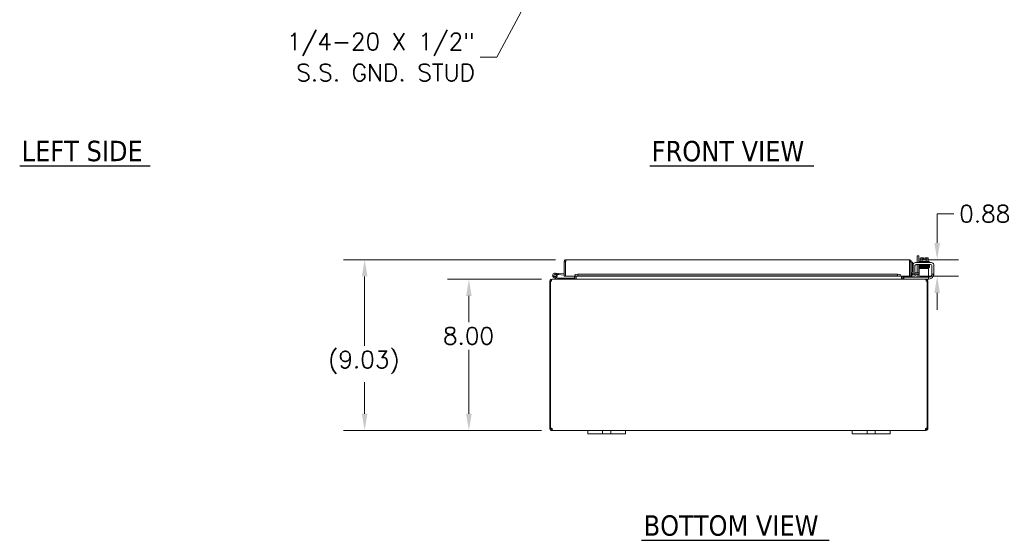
# Model space of a CAD drawing. Header units: inches. Extents: x 3 to 148, y 2 to 95.
# Tile 1 of 8: x 7 to 60, y 16 to 43. Entities that reach past the tile are written whole.
import ezdxf

# ---------------------------------------------------------------- set-up
doc = ezdxf.new("R2010")
doc.units = ezdxf.units.IN
doc.header["$LTSCALE"] = 9
doc.header["$MEASUREMENT"] = 0
for name, color, linetype, lineweight in [('Dimension (ANSI)', 7, 'Continuous', 5), ('Symbol (ANSI)', 7, 'Continuous', 5), ('Visible (ANSI)', 7, 'Continuous', 5)]:
    doc.layers.add(name, color=color, linetype=linetype, lineweight=lineweight)
doc.styles.add('ROMANS', font='romans.shx')
doc.styles.add('Text Style168', font='tahoma.ttf')
doc.dimstyles.new('Default (ANSI)', dxfattribs={"dimscale": 9, "dimtxt": 0.1, "dimasz": 0.098425, "dimexe": 0.125, "dimexo": 0.0625, "dimgap": 0.031496, "dimtad": 0, "dimtih": 1, "dimtoh": 1, "dimrnd": 1e-08, "dimzin": 0, "dimdsep": 46, "dimtxsty": 'ROMANS', "dimcen": 0.09, "dimdle": 0.393701, "dimclrd": 256, "dimclre": 256, "dimclrt": 256, "dimadec": 0, "dimazin": 0, "dimtfac": 1, "dimtofl": 0, "dimtmove": 0, "dimatfit": 3, "dimfxl": 1, "dimtolj": 1, "dimtzin": 0, "dimlwd": -1, "dimlwe": -1, "dimarcsym": 0})
doc.dimstyles.new('Default (ANSI)$7', dxfattribs={"dimscale": 9, "dimtxt": 0.1, "dimasz": 0.098425, "dimexe": 0.125, "dimexo": 0.0625, "dimgap": 0.031496, "dimtad": 0, "dimtih": 1, "dimtoh": 1, "dimrnd": 1e-08, "dimzin": 0, "dimdsep": 46, "dimtxsty": 'ROMANS', "dimcen": 0.09, "dimdle": 0.393701, "dimclrd": 256, "dimclre": 256, "dimclrt": 256, "dimadec": 0, "dimazin": 0, "dimtfac": 1, "dimtofl": 0, "dimtmove": 0, "dimatfit": 3, "dimfxl": 1, "dimtolj": 1, "dimtzin": 0, "dimlwd": -1, "dimlwe": -1, "dimarcsym": 0})

# ---------------------------------------------------------------- blocks, each defined once
blk = doc.blocks.new('*D12')
at = {"layer": 'Defpoints', "color": 0, "transparency": 16777216}
for p in [(35.639, 29.727), (31.235, 21.727), (35.64, 21.727)]:
    blk.add_point(p, dxfattribs=at)
at = {"layer": 'Dimension (ANSI)', "transparency": 16777216}
for p, q in [((35.076, 29.727), (30.11, 29.727)), ((31.235, 28.841), (31.235, 27.461)), ((31.235, 22.613), (31.235, 25.994)), ((35.077, 21.727), (30.11, 21.727))]:
    blk.add_line(p, q, dxfattribs=at)
for points in [[(31.087, 28.841), (31.383, 28.841), (31.235, 29.727)], [(31.087, 22.613), (31.383, 22.613), (31.235, 21.727)]]:
    blk.add_solid(points, dxfattribs=at)
at = {"layer": 'Dimension (ANSI)', "transparency": 16777216, "insert": (29.864, 27.177), "char_height": 0.9, "attachment_point": 1, "style": 'ROMANS'}
blk.add_mtext('\\A1;8.00', dxfattribs=at)
blk = doc.blocks.new('*D13')
at = {"layer": 'Defpoints', "color": 0, "transparency": 16777216}
for p in [(25.719, 30.761), (36.376, 30.761), (35.64, 21.727)]:
    blk.add_point(p, dxfattribs=at)
at = {"layer": 'Dimension (ANSI)', "transparency": 16777216}
for p, q in [((35.814, 30.761), (24.594, 30.761)), ((25.719, 29.875), (25.719, 26.213)), ((25.719, 22.613), (25.719, 24.275)), ((35.077, 21.727), (24.594, 21.727))]:
    blk.add_line(p, q, dxfattribs=at)
for points in [[(25.571, 29.875), (25.866, 29.875), (25.719, 30.761)], [(25.571, 22.613), (25.866, 22.613), (25.719, 21.727)]]:
    blk.add_solid(points, dxfattribs=at)
at = {"layer": 'Dimension (ANSI)', "transparency": 16777216, "insert": (23.79, 25.93), "char_height": 0.9, "attachment_point": 1, "style": 'ROMANS'}
blk.add_mtext('\\A1;{(}9.03{)}', dxfattribs=at)
blk = doc.blocks.new('*D23')
at = {"layer": 'Defpoints', "color": 0, "transparency": 16777216}
for p in [(54.541, 30.761), (56.015, 30.761), (54.561, 29.886)]:
    blk.add_point(p, dxfattribs=at)
at = {"layer": 'Dimension (ANSI)', "transparency": 16777216}
for p, q in [((56.015, 31.647), (56.015, 33.188)), ((56.015, 33.188), (56.901, 33.188)), ((55.103, 30.761), (57.14, 30.761)), ((55.123, 29.886), (57.14, 29.886)), ((56.015, 29), (56.015, 28.114))]:
    blk.add_line(p, q, dxfattribs=at)
for points in [[(55.868, 31.647), (56.163, 31.647), (56.015, 30.761)], [(55.868, 29), (56.163, 29), (56.015, 29.886)]]:
    blk.add_solid(points, dxfattribs=at)
at = {"layer": 'Dimension (ANSI)', "transparency": 16777216, "insert": (57.185, 33.638), "char_height": 0.9, "attachment_point": 1, "style": 'ROMANS'}
blk.add_mtext('\\A1;0.88', dxfattribs=at)

msp = doc.modelspace()

# ---------------------------------------------------------------- linework, layer by layer
at = {"layer": 'Symbol (ANSI)', "lineweight": 30}
for p, q in [((7.463, 35.727), (14.362, 35.727)), ((40.804, 35.723), (49.487, 35.723)), ((40.376, 15.92), (50.31, 15.92))]:
    msp.add_line(p, q, dxfattribs=at)
at = {"layer": 'Visible (ANSI)'}
for p, q in [((36.376, 30.761), (54.541, 30.761)), ((55.038, 30.958), (54.964, 30.958)), ((54.964, 30.612), (54.964, 30.958)), ((55.038, 30.958), (55.038, 30.612)), ((55.115, 30.662), (55.115, 30.829)), ((55.169, 30.852), (55.144, 30.852)), ((55.294, 30.852), (55.169, 30.852)), ((55.223, 30.662), (55.223, 30.829)), ((55.294, 30.852), (55.294, 30.849)), ((55.294, 30.751), (55.294, 30.849)), ((55.369, 30.751), (55.294, 30.751)), ((55.369, 30.849), (55.369, 30.852)), ((55.494, 30.852), (55.369, 30.852)), ((55.369, 30.849), (55.369, 30.751)), ((55.44, 30.662), (55.44, 30.829)), ((55.519, 30.852), (55.494, 30.852)), ((55.548, 30.662), (55.548, 30.829)), ((36.345, 30.656), (36.271, 30.656)), ((36.271, 29.886), (36.271, 30.656)), ((36.345, 30.656), (36.345, 29.886)), ((36.345, 30.506), (36.356, 30.505)), ((36.356, 29.886), (36.356, 30.656)), ((54.561, 30.656), (54.561, 29.886)), ((54.572, 30.656), (54.572, 29.886)), ((54.572, 30.656), (54.646, 30.656)), ((54.646, 29.886), (54.646, 30.656)), ((54.72, 30.624), (54.646, 30.624)), ((54.72, 30.624), (54.72, 30.374)), ((54.72, 30.374), (54.72, 30.123)), ((54.739, 30.017), (54.739, 30.487)), ((54.843, 30.017), (54.843, 30.445)), ((54.864, 30.612), (55.708, 30.612)), ((54.906, 30.508), (55.667, 30.508)), ((54.964, 30.061), (54.964, 30.508)), ((55.038, 30.508), (55.038, 30.061)), ((55.566, 30.29), (55.066, 30.29)), ((55.066, 30.228), (55.066, 30.29)), ((55.066, 29.956), (55.066, 30.228)), ((55.071, 30.662), (55.591, 30.662)), ((55.071, 30.662), (55.071, 30.612)), ((55.081, 30.508), (55.081, 30.478)), ((55.169, 30.478), (55.081, 30.478)), ((55.206, 30.449), (55.206, 30.449)), ((55.206, 30.42), (55.206, 30.419)), ((55.206, 30.39), (55.206, 30.389)), ((55.206, 30.36), (55.206, 30.359)), ((55.206, 30.33), (55.206, 30.29)), ((55.456, 30.454), (55.456, 30.454)), ((55.456, 30.425), (55.456, 30.424)), ((55.456, 30.395), (55.456, 30.393)), ((55.456, 30.364), (55.456, 30.364)), ((55.456, 30.335), (55.456, 30.29)), ((55.566, 30.29), (55.566, 30.228)), ((55.566, 29.956), (55.566, 30.228)), ((55.581, 30.508), (55.581, 30.487)), ((55.591, 30.662), (55.591, 30.612)), ((55.729, 30.445), (55.729, 30.017)), ((55.833, 30.487), (55.833, 30.017)), ((35.639, 29.727), (35.628, 29.727)), ((35.628, 29.72), (35.628, 29.727)), ((35.639, 29.727), (55.406, 29.727)), ((35.913, 29.729), (35.737, 29.815)), ((35.862, 29.824), (35.765, 29.871)), ((35.803, 30.052), (35.983, 30.036)), ((35.819, 29.871), (35.882, 29.84)), ((35.862, 29.824), (35.928, 29.791)), ((35.977, 29.974), (35.906, 29.98)), ((35.934, 29.79), (36.542, 29.79)), ((35.983, 30.036), (35.977, 29.974)), ((35.977, 29.974), (36.271, 29.948)), ((35.983, 30.036), (36.271, 30.011)), ((36.345, 29.886), (36.271, 29.886)), ((36.856, 29.886), (36.356, 29.886)), ((36.792, 29.79), (36.542, 29.79)), ((36.542, 29.79), (36.542, 29.727)), ((36.792, 29.727), (36.792, 29.79)), ((36.824, 29.759), (36.824, 29.886)), ((36.856, 29.961), (36.856, 29.991)), ((36.856, 29.886), (36.856, 29.991)), ((36.856, 29.991), (36.856, 29.991)), ((36.856, 29.991), (36.856, 29.991)), ((37.006, 29.987), (36.856, 29.961)), ((36.856, 29.961), (36.856, 29.888)), ((36.856, 29.888), (37.006, 29.914)), ((36.856, 29.887), (36.856, 29.888)), ((36.856, 29.887), (36.856, 29.886)), ((54.061, 29.886), (36.856, 29.886)), ((36.898, 29.759), (36.898, 29.886)), ((36.909, 29.759), (36.909, 29.886)), ((37.006, 29.914), (37.006, 29.987)), ((37.006, 29.987), (53.911, 29.987)), ((37.006, 29.914), (53.911, 29.914)), ((54.061, 29.961), (53.911, 29.987)), ((53.911, 29.987), (53.911, 29.914)), ((53.911, 29.914), (54.061, 29.888)), ((54.061, 29.961), (54.061, 29.991)), ((54.061, 29.991), (54.061, 29.991)), ((54.061, 29.991), (54.061, 29.886)), ((54.061, 29.991), (54.061, 29.991)), ((54.061, 29.888), (54.061, 29.961)), ((54.061, 29.888), (54.061, 29.887)), ((54.061, 29.886), (54.061, 29.887)), ((54.561, 29.886), (54.061, 29.886)), ((54.137, 29.759), (54.137, 29.886)), ((54.148, 29.886), (54.148, 29.759)), ((54.222, 29.759), (54.222, 29.886)), ((54.253, 29.831), (54.283, 29.831)), ((54.253, 29.831), (54.253, 29.727)), ((55.536, 29.831), (54.283, 29.831)), ((54.572, 29.886), (54.646, 29.886)), ((54.684, 29.961), (54.683, 29.96)), ((54.832, 29.987), (54.684, 29.961)), ((54.684, 29.961), (54.697, 29.888)), ((54.695, 29.887), (54.697, 29.888)), ((54.697, 29.888), (54.845, 29.914)), ((54.739, 29.987), (54.739, 30.017)), ((54.739, 29.987), (54.843, 29.987)), ((54.845, 29.914), (54.832, 29.987)), ((54.843, 30.061), (55.032, 30.061)), ((54.843, 30.017), (54.843, 29.987)), ((55.032, 29.987), (54.843, 29.987)), ((54.964, 29.864), (54.964, 29.987)), ((55.032, 30.061), (55.066, 30.061)), ((55.066, 29.987), (55.032, 29.987)), ((55.038, 29.987), (55.038, 29.852)), ((55.066, 29.956), (55.066, 29.831)), ((55.417, 29.727), (55.406, 29.727)), ((55.417, 29.72), (55.417, 29.727)), ((55.536, 29.727), (55.417, 29.727)), ((55.536, 29.831), (55.566, 29.831)), ((55.566, 29.727), (55.536, 29.727)), ((55.566, 29.831), (55.566, 29.956)), ((55.566, 29.841), (55.604, 29.841)), ((55.566, 29.727), (55.566, 29.831)), ((55.583, 29.737), (55.566, 29.737)), ((55.729, 29.987), (55.729, 30.017)), ((55.729, 29.987), (55.833, 29.987)), ((55.729, 29.987), (55.729, 29.966)), ((55.833, 30.017), (55.833, 29.987)), ((35.56, 29.622), (35.523, 29.622)), ((35.523, 29.622), (35.523, 21.857)), ((35.608, 29.622), (35.56, 29.622)), ((35.56, 21.855), (35.56, 29.622)), ((55.486, 29.622), (55.438, 29.622)), ((55.523, 29.622), (55.486, 29.622)), ((55.486, 29.622), (55.486, 21.855)), ((55.523, 21.857), (55.523, 29.622)), ((35.523, 21.857), (35.56, 21.857)), ((35.523, 21.833), (35.523, 21.857)), ((35.523, 21.833), (35.573, 21.833)), ((35.568, 21.857), (35.597, 21.857)), ((35.573, 21.833), (35.597, 21.833)), ((35.597, 21.858), (35.597, 21.857)), ((35.597, 21.857), (35.597, 21.833)), ((35.628, 21.778), (35.628, 21.801)), ((35.628, 21.801), (35.64, 21.801)), ((35.628, 21.727), (35.628, 21.778)), ((35.64, 21.727), (35.628, 21.727)), ((35.64, 21.778), (35.64, 21.801)), ((35.64, 21.727), (35.64, 21.778)), ((37.523, 21.727), (35.64, 21.727)), ((37.523, 21.727), (37.773, 21.727)), ((37.523, 21.727), (37.523, 21.547)), ((37.773, 21.547), (37.523, 21.547)), ((38.179, 21.727), (37.773, 21.727)), ((37.773, 21.547), (38.179, 21.547)), ((38.179, 21.727), (38.304, 21.727)), ((38.304, 21.547), (38.179, 21.547)), ((38.304, 21.547), (38.304, 21.727)), ((38.304, 21.727), (38.742, 21.727)), ((38.742, 21.547), (38.304, 21.547)), ((38.742, 21.727), (38.867, 21.727)), ((38.742, 21.727), (38.742, 21.547)), ((38.867, 21.547), (38.742, 21.547)), ((39.273, 21.727), (38.867, 21.727)), ((38.867, 21.547), (39.273, 21.547)), ((39.273, 21.727), (39.523, 21.727)), ((39.523, 21.547), (39.273, 21.547)), ((39.523, 21.547), (39.523, 21.727)), ((51.523, 21.727), (39.523, 21.727)), ((51.523, 21.727), (51.773, 21.727)), ((51.523, 21.727), (51.523, 21.547)), ((51.773, 21.547), (51.523, 21.547)), ((52.179, 21.727), (51.773, 21.727)), ((51.773, 21.547), (52.179, 21.547)), ((52.179, 21.727), (52.304, 21.727)), ((52.304, 21.547), (52.179, 21.547)), ((52.304, 21.547), (52.304, 21.727)), ((52.304, 21.727), (52.742, 21.727)), ((52.742, 21.547), (52.304, 21.547)), ((52.742, 21.727), (52.867, 21.727)), ((52.742, 21.727), (52.742, 21.547)), ((52.867, 21.547), (52.742, 21.547)), ((53.273, 21.727), (52.867, 21.727)), ((52.867, 21.547), (53.273, 21.547)), ((53.273, 21.727), (53.523, 21.727)), ((53.523, 21.547), (53.273, 21.547)), ((53.523, 21.547), (53.523, 21.727)), ((55.405, 21.727), (53.523, 21.727)), ((55.405, 21.778), (55.405, 21.801)), ((55.405, 21.801), (55.417, 21.801)), ((55.405, 21.727), (55.405, 21.778)), ((55.417, 21.727), (55.405, 21.727)), ((55.417, 21.778), (55.417, 21.801)), ((55.417, 21.727), (55.417, 21.778)), ((55.449, 21.857), (55.449, 21.858)), ((55.449, 21.857), (55.477, 21.857)), ((55.449, 21.833), (55.449, 21.857)), ((55.449, 21.833), (55.472, 21.833)), ((55.472, 21.833), (55.523, 21.833)), ((55.486, 21.857), (55.523, 21.857)), ((55.523, 21.857), (55.523, 21.833))]:
    msp.add_line(p, q, dxfattribs=at)
msp.add_circle((35.792, 29.927), 0.06, dxfattribs=at)
for centre, radius, start, end in [((55.331, 30.587), 0.325, 125.2644, 131.8103), ((55.331, 30.587), 0.265, 98.1301, 114.0948), ((55.331, 30.587), 0.265, 65.9052, 81.8699), ((55.331, 30.587), 0.325, 48.1897, 54.7356), ((54.864, 30.487), 0.125, 90, 180), ((54.906, 30.445), 0.0625, 90, 180), ((55.667, 30.445), 0.0625, 0, 90), ((55.708, 30.487), 0.125, 0, 90), ((35.792, 29.927), 0.125, 315.5029, 243.8848), ((35.792, 29.927), 0.0625, 294.7876, 243.8817), ((35.792, 29.927), 0.0625, 243.8817, 294.7876), ((35.792, 29.927), 0.125, 303.8817, 315.5029), ((35.792, 29.927), 0.125, 303.8795, 303.8817), ((35.92, 29.742), 0.015, 243.8848, 270), ((35.934, 29.805), 0.015, 243.8848, 270), ((36.345, 30.004), 0.0625, 270, 280.1821), ((36.792, 29.759), 0.105, 352.0691, 0), ((54.253, 29.759), 0.105, 180, 187.9309), ((54.771, 30.112), 0.125, 180, 255.3711), ((54.677, 29.991), 0.0313, 180, 280), ((54.677, 29.991), 0.105, 252.7278, 280), ((54.782, 30.123), 0.0625, 180, 226.4399), ((54.902, 29.864), 0.0625, 328.6677, 0), ((54.913, 29.852), 0.125, 350.3284, 0), ((55.583, 29.987), 0.25, 270, 336.4218), ((55.604, 29.966), 0.125, 270, 320.8022), ((35.628, 29.622), 0.0313, 128.2337, 180), ((55.417, 29.622), 0.0313, 0, 51.7663), ((35.585, 21.789), 0.07, 38.0474, 111.0196), ((55.461, 21.789), 0.07, 68.9804, 141.9526)]:
    msp.add_arc(centre, radius, start, end, dxfattribs=at)
for centre, major_axis, ratio, start_param, end_param in [((55.169, 30.587), (0, 0.265), 0.5, 0, 0.420534), ((55.169, 30.587), (0, 0.265), 0.5, 5.862651, 6.283185), ((55.494, 30.587), (0, 0.265), 0.5, 0, 0.420534), ((55.494, 30.587), (0, 0.265), 0.5, 5.862651, 6.283185), ((55.12, 30.433), (-0.0005, 0.0145), 0.806882, 6.282122, 6.282477), ((55.12, 30.372), (0.0005, -0.0145), 0.806882, 6.28212, 6.282475), ((55.486, 30.38), (0.0003, -0.0145), 0.590418, 6.282806, 6.282995), ((55.543, 30.328), (-0.0005, -0.0145), 0.806882, 4.120177, 8.545277)]:
    msp.add_ellipse(centre, major_axis=major_axis, ratio=ratio, start_param=start_param, end_param=end_param, dxfattribs=at)
for points, knots in [([(36.274, 30.682), (36.281, 30.709), (36.3, 30.733), (36.324, 30.747), (36.34, 30.756), (36.358, 30.761), (36.376, 30.761)], [-0.8395462, -0.8395462, -0.8395462, -0.8395462, -0.3275189, -0.3275189, -0.3275189, 0, 0, 0, 0]), ([(36.359, 30.682), (36.363, 30.709), (36.366, 30.733), (36.37, 30.747), (36.372, 30.756), (36.374, 30.761), (36.376, 30.761)], [-0.8395462, -0.8395462, -0.8395462, -0.8395462, -0.3275189, -0.3275189, -0.3275189, 0, 0, 0, 0]), ([(54.541, 30.761), (54.545, 30.761), (54.55, 30.738), (54.555, 30.704), (54.557, 30.689), (54.559, 30.672), (54.561, 30.656)], [0, 0, 0, 0, 1.095058, 1.095058, 1.095058, 1.570796, 1.570796, 1.570796, 1.570796]), ([(54.643, 30.682), (54.633, 30.719), (54.602, 30.75), (54.564, 30.758), (54.557, 30.76), (54.549, 30.761), (54.541, 30.761)], [0.25204, 0.25204, 0.25204, 0.25204, 1.343757, 1.343757, 1.343757, 1.570796, 1.570796, 1.570796, 1.570796]), ([(36.359, 30.682), (36.352, 30.677), (36.346, 30.669), (36.345, 30.66), (36.345, 30.659), (36.345, 30.657), (36.345, 30.656)], [0.3652124, 0.3652124, 0.3652124, 0.3652124, 0.9110099, 0.9110099, 0.9110099, 1, 1, 1, 1]), ([(54.557, 30.682), (54.565, 30.676), (54.571, 30.668), (54.572, 30.658), (54.572, 30.657), (54.572, 30.657), (54.572, 30.656)], [0.5736743, 0.5736743, 0.5736743, 0.5736743, 1.4834748, 1.4834748, 1.4834748, 1.5707963, 1.5707963, 1.5707963, 1.5707963]), ([(55.067, 30.444), (55.067, 30.444), (55.067, 30.444), (55.066, 30.445), (55.065, 30.445), (55.063, 30.446), (55.063, 30.446), (55.061, 30.447), (55.06, 30.448), (55.058, 30.449), (55.058, 30.45), (55.056, 30.453), (55.056, 30.454), (55.055, 30.457), (55.055, 30.459), (55.055, 30.462), (55.056, 30.464), (55.057, 30.466), (55.058, 30.468), (55.06, 30.47), (55.061, 30.471), (55.062, 30.472), (55.063, 30.472), (55.064, 30.473), (55.065, 30.473), (55.066, 30.473), (55.067, 30.474), (55.069, 30.474), (55.07, 30.474), (55.077, 30.475), (55.084, 30.475), (55.107, 30.476), (55.125, 30.477), (55.168, 30.478), (55.192, 30.478), (55.242, 30.479), (55.269, 30.48), (55.325, 30.481), (55.353, 30.481), (55.408, 30.482), (55.435, 30.483), (55.483, 30.484), (55.506, 30.484), (55.543, 30.485), (55.559, 30.486), (55.575, 30.486), (55.58, 30.487), (55.587, 30.487), (55.589, 30.487), (55.59, 30.487), (55.59, 30.487), (55.59, 30.487)], [1.60901, 1.60901, 1.60901, 1.60901, 1.614567, 1.614567, 1.640835, 1.640835, 1.647957, 1.647957, 1.660739, 1.660739, 1.671402, 1.671402, 1.683354, 1.683354, 1.69613, 1.69613, 1.709025, 1.709025, 1.721871, 1.721871, 1.734096, 1.734096, 1.744858, 1.744858, 1.756969, 1.756969, 1.777862, 1.777862, 1.835751, 1.835751, 2.01048, 2.01048, 2.249906, 2.249906, 2.46355, 2.46355, 2.67625, 2.67625, 2.888557, 2.888557, 3.100648, 3.100648, 3.312507, 3.312507, 3.523906, 3.523906, 3.627575, 3.627575, 3.72842, 3.72842, 3.738357, 3.738357, 3.738357, 3.738357]), ([(55.072, 30.415), (55.071, 30.415), (55.071, 30.415), (55.069, 30.415), (55.068, 30.415), (55.067, 30.415), (55.066, 30.416), (55.064, 30.416), (55.064, 30.416), (55.062, 30.417), (55.062, 30.417), (55.06, 30.419), (55.059, 30.419), (55.058, 30.421), (55.057, 30.423), (55.056, 30.425), (55.055, 30.427), (55.055, 30.43), (55.055, 30.431), (55.056, 30.435), (55.056, 30.436), (55.058, 30.439), (55.059, 30.44), (55.061, 30.442), (55.062, 30.442), (55.063, 30.443), (55.064, 30.443), (55.065, 30.444), (55.066, 30.444), (55.067, 30.444), (55.068, 30.445), (55.071, 30.445), (55.073, 30.445), (55.085, 30.446), (55.1, 30.447), (55.119, 30.447)], [0.5111298, 0.5111298, 0.5111298, 0.5111298, 0.5309226, 0.5309226, 0.5662658, 0.5662658, 0.5928333, 0.5928333, 0.6041978, 0.6041978, 0.6121032, 0.6121032, 0.6235521, 0.6235521, 0.6346362, 0.6346362, 0.6470893, 0.6470893, 0.6600166, 0.6600166, 0.6729775, 0.6729775, 0.6857803, 0.6857803, 0.6974995, 0.6974995, 0.7084164, 0.7084164, 0.7231374, 0.7231374, 0.7532307, 0.7532307, 0.8434161, 0.8434161, 1.0984951, 1.0984951, 1.0984951, 1.0984951]), ([(55.589, 30.428), (55.589, 30.428), (55.589, 30.428), (55.587, 30.428), (55.586, 30.428), (55.58, 30.428), (55.576, 30.427), (55.566, 30.427), (55.56, 30.427), (55.545, 30.426), (55.537, 30.426), (55.518, 30.425), (55.508, 30.425), (55.487, 30.425), (55.476, 30.424), (55.451, 30.424), (55.439, 30.424), (55.413, 30.423), (55.399, 30.423), (55.372, 30.422), (55.358, 30.422), (55.33, 30.422), (55.316, 30.421), (55.289, 30.421), (55.275, 30.42), (55.248, 30.42), (55.235, 30.42), (55.209, 30.419), (55.197, 30.419), (55.174, 30.418), (55.163, 30.418), (55.142, 30.418), (55.133, 30.417), (55.115, 30.417), (55.107, 30.417), (55.094, 30.416), (55.088, 30.416), (55.078, 30.415), (55.074, 30.415), (55.07, 30.414), (55.069, 30.414), (55.067, 30.414), (55.067, 30.414), (55.065, 30.413), (55.064, 30.413), (55.062, 30.412), (55.062, 30.412), (55.06, 30.411), (55.059, 30.41), (55.057, 30.407), (55.056, 30.406), (55.055, 30.402), (55.055, 30.401), (55.055, 30.397), (55.055, 30.396), (55.056, 30.393), (55.057, 30.391), (55.059, 30.389), (55.06, 30.389), (55.061, 30.387), (55.062, 30.387), (55.063, 30.386), (55.064, 30.386), (55.065, 30.385), (55.066, 30.385), (55.068, 30.385), (55.069, 30.384), (55.071, 30.384)], [0.731032, 0.731032, 0.731032, 0.731032, 0.789965, 0.789965, 0.896185, 0.896185, 1.040273, 1.040273, 1.195618, 1.195618, 1.353838, 1.353838, 1.513012, 1.513012, 1.672583, 1.672583, 1.832352, 1.832352, 1.992232, 1.992232, 2.152186, 2.152186, 2.312197, 2.312197, 2.472262, 2.472262, 2.632388, 2.632388, 2.792599, 2.792599, 2.952948, 2.952948, 3.113552, 3.113552, 3.274717, 3.274717, 3.437426, 3.437426, 3.606538, 3.606538, 3.675559, 3.675559, 3.712228, 3.712228, 3.738143, 3.738143, 3.746097, 3.746097, 3.758127, 3.758127, 3.767102, 3.767102, 3.773994, 3.773994, 3.780298, 3.780298, 3.787346, 3.787346, 3.796057, 3.796057, 3.806759, 3.806759, 3.821646, 3.821646, 3.850248, 3.850248, 3.92522, 3.92522, 3.92522, 3.92522]), ([(55.067, 30.355), (55.067, 30.355), (55.067, 30.355), (55.066, 30.355), (55.065, 30.355), (55.062, 30.356), (55.061, 30.357), (55.059, 30.358), (55.059, 30.359), (55.057, 30.361), (55.056, 30.363), (55.055, 30.365), (55.055, 30.367), (55.055, 30.37), (55.055, 30.372), (55.056, 30.375), (55.057, 30.376), (55.059, 30.379), (55.06, 30.38), (55.061, 30.381), (55.062, 30.382), (55.064, 30.383), (55.064, 30.383), (55.066, 30.383), (55.066, 30.383), (55.068, 30.384), (55.069, 30.384), (55.072, 30.384), (55.076, 30.385), (55.089, 30.385), (55.102, 30.386), (55.119, 30.387)], [0.571074, 0.571074, 0.571074, 0.571074, 0.5744071, 0.5744071, 0.6020613, 0.6020613, 0.6150922, 0.6150922, 0.6262812, 0.6262812, 0.6376469, 0.6376469, 0.6502726, 0.6502726, 0.6631897, 0.6631897, 0.6761072, 0.6761072, 0.6887368, 0.6887368, 0.7000211, 0.7000211, 0.7111552, 0.7111552, 0.7277233, 0.7277233, 0.7652832, 0.7652832, 0.8780205, 0.8780205, 1.0990807, 1.0990807, 1.0990807, 1.0990807]), ([(55.206, 30.321), (55.194, 30.321), (55.181, 30.321), (55.148, 30.322), (55.129, 30.322), (55.097, 30.323), (55.085, 30.324), (55.074, 30.325), (55.071, 30.325), (55.067, 30.325), (55.067, 30.325), (55.064, 30.326), (55.063, 30.327), (55.062, 30.327), (55.061, 30.328), (55.06, 30.329), (55.059, 30.33), (55.057, 30.332), (55.057, 30.333), (55.056, 30.336), (55.055, 30.337), (55.055, 30.34), (55.055, 30.342), (55.056, 30.345), (55.056, 30.346), (55.058, 30.349), (55.059, 30.35), (55.061, 30.352), (55.062, 30.352), (55.063, 30.353), (55.064, 30.354), (55.065, 30.354), (55.066, 30.354), (55.067, 30.355), (55.068, 30.355), (55.071, 30.355), (55.073, 30.355), (55.085, 30.356), (55.101, 30.357), (55.141, 30.358), (55.162, 30.359), (55.209, 30.36), (55.236, 30.36), (55.289, 30.361), (55.318, 30.362), (55.373, 30.363), (55.401, 30.363), (55.453, 30.364), (55.478, 30.364), (55.52, 30.365), (55.539, 30.366), (55.568, 30.367), (55.579, 30.367), (55.587, 30.368), (55.589, 30.368), (55.589, 30.368), (55.59, 30.368), (55.59, 30.368)], [0.950893, 0.950893, 0.950893, 0.950893, 1.060873, 1.060873, 1.273403, 1.273403, 1.48673, 1.48673, 1.595553, 1.595553, 1.635769, 1.635769, 1.647128, 1.647128, 1.654208, 1.654208, 1.665194, 1.665194, 1.676262, 1.676262, 1.688697, 1.688697, 1.701562, 1.701562, 1.714454, 1.714454, 1.727175, 1.727175, 1.738752, 1.738752, 1.749488, 1.749488, 1.764005, 1.764005, 1.793751, 1.793751, 1.882892, 1.882892, 2.155402, 2.155402, 2.373607, 2.373607, 2.586538, 2.586538, 2.798971, 2.798971, 3.011147, 3.011147, 3.223115, 3.223115, 3.434762, 3.434762, 3.645507, 3.645507, 3.719813, 3.719813, 3.737419, 3.737419, 3.737419, 3.737419]), ([(55.581, 30.489), (55.582, 30.489), (55.582, 30.489), (55.587, 30.489), (55.59, 30.489), (55.593, 30.488), (55.594, 30.488), (55.595, 30.488), (55.596, 30.488), (55.598, 30.487), (55.599, 30.487), (55.6, 30.486), (55.601, 30.486), (55.603, 30.485), (55.604, 30.484), (55.605, 30.482), (55.606, 30.481), (55.607, 30.478), (55.608, 30.477), (55.608, 30.473), (55.608, 30.472), (55.607, 30.469), (55.606, 30.467), (55.605, 30.465), (55.604, 30.463), (55.602, 30.462), (55.601, 30.461), (55.599, 30.46), (55.599, 30.46), (55.598, 30.459), (55.597, 30.459), (55.595, 30.459), (55.595, 30.459), (55.592, 30.458), (55.59, 30.458), (55.578, 30.457), (55.562, 30.457), (55.522, 30.456), (55.501, 30.455), (55.454, 30.454), (55.428, 30.453), (55.374, 30.453), (55.346, 30.452), (55.29, 30.451), (55.262, 30.451), (55.21, 30.45), (55.186, 30.449), (55.143, 30.448), (55.124, 30.448), (55.095, 30.447), (55.084, 30.446), (55.075, 30.445), (55.073, 30.445), (55.073, 30.445)], [0.21079, 0.21079, 0.21079, 0.21079, 0.217774, 0.217774, 0.323067, 0.323067, 0.356953, 0.356953, 0.382391, 0.382391, 0.399896, 0.399896, 0.409194, 0.409194, 0.420375, 0.420375, 0.431405, 0.431405, 0.443831, 0.443831, 0.456695, 0.456695, 0.469587, 0.469587, 0.482314, 0.482314, 0.493912, 0.493912, 0.504749, 0.504749, 0.519208, 0.519208, 0.548848, 0.548848, 0.63767, 0.63767, 0.909163, 0.909163, 1.127498, 1.127498, 1.340433, 1.340433, 1.552869, 1.552869, 1.765045, 1.765045, 1.977015, 1.977015, 2.188665, 2.188665, 2.399421, 2.399421, 2.492595, 2.492595, 2.492595, 2.492595]), ([(55.594, 30.43), (55.595, 30.43), (55.596, 30.429), (55.598, 30.429), (55.599, 30.428), (55.6, 30.427), (55.601, 30.427), (55.602, 30.426), (55.603, 30.425), (55.606, 30.423), (55.606, 30.421), (55.608, 30.418), (55.608, 30.416), (55.608, 30.412), (55.607, 30.411), (55.606, 30.408), (55.606, 30.407), (55.604, 30.405), (55.603, 30.404), (55.602, 30.403), (55.601, 30.402), (55.599, 30.401), (55.599, 30.401), (55.597, 30.401), (55.597, 30.4), (55.594, 30.4), (55.592, 30.4), (55.588, 30.399), (55.586, 30.399), (55.578, 30.398), (55.572, 30.398), (55.558, 30.398), (55.551, 30.397), (55.534, 30.397), (55.525, 30.397), (55.504, 30.396), (55.494, 30.396), (55.471, 30.395), (55.458, 30.395), (55.433, 30.394), (55.42, 30.394), (55.393, 30.394), (55.38, 30.393), (55.352, 30.393), (55.338, 30.393), (55.31, 30.392), (55.296, 30.392), (55.269, 30.391), (55.255, 30.391), (55.229, 30.391), (55.216, 30.39), (55.192, 30.39), (55.18, 30.39), (55.158, 30.389), (55.148, 30.389), (55.129, 30.388), (55.121, 30.388), (55.106, 30.387), (55.099, 30.387), (55.088, 30.387), (55.083, 30.386), (55.077, 30.386), (55.074, 30.386), (55.073, 30.386), (55.073, 30.386), (55.073, 30.386)], [0.511305, 0.511305, 0.511305, 0.511305, 0.570098, 0.570098, 0.596667, 0.596667, 0.604583, 0.604583, 0.616586, 0.616586, 0.625548, 0.625548, 0.632434, 0.632434, 0.638739, 0.638739, 0.645793, 0.645793, 0.654513, 0.654513, 0.665228, 0.665228, 0.68015, 0.68015, 0.708882, 0.708882, 0.817535, 0.817535, 0.933162, 0.933162, 1.105997, 1.105997, 1.269147, 1.269147, 1.430439, 1.430439, 1.591095, 1.591095, 1.751468, 1.751468, 1.911693, 1.911693, 2.071829, 2.071829, 2.231901, 2.231901, 2.391919, 2.391919, 2.551881, 2.551881, 2.711773, 2.711773, 2.871559, 2.871559, 3.031163, 3.031163, 3.190406, 3.190406, 3.348797, 3.348797, 3.504637, 3.504637, 3.649382, 3.649382, 3.673968, 3.673968, 3.673968, 3.673968]), ([(55.12, 30.418), (55.104, 30.418), (55.091, 30.417), (55.079, 30.417), (55.076, 30.416), (55.074, 30.416), (55.073, 30.416), (55.073, 30.416)], [0.0000179, 0.0000179, 0.0000179, 0.0000179, 0.2139504, 0.2139504, 0.3162048, 0.3162048, 0.3526958, 0.3526958, 0.3526958, 0.3526958]), ([(55.595, 30.369), (55.595, 30.369), (55.595, 30.369), (55.596, 30.369), (55.596, 30.369), (55.598, 30.368), (55.599, 30.368), (55.6, 30.367), (55.601, 30.367), (55.603, 30.366), (55.604, 30.365), (55.605, 30.363), (55.606, 30.362), (55.607, 30.359), (55.608, 30.358), (55.608, 30.355), (55.608, 30.353), (55.607, 30.35), (55.607, 30.348), (55.605, 30.346), (55.604, 30.345), (55.602, 30.343), (55.601, 30.342), (55.6, 30.341), (55.599, 30.341), (55.598, 30.341), (55.597, 30.34), (55.596, 30.34), (55.595, 30.34), (55.592, 30.339), (55.59, 30.339), (55.579, 30.338), (55.565, 30.338), (55.529, 30.337), (55.508, 30.336), (55.462, 30.335), (55.436, 30.335), (55.383, 30.334), (55.354, 30.333), (55.299, 30.332), (55.27, 30.332), (55.218, 30.331), (55.193, 30.33), (55.149, 30.329), (55.13, 30.329), (55.099, 30.328), (55.087, 30.327), (55.077, 30.327), (55.075, 30.326), (55.073, 30.326), (55.073, 30.326), (55.073, 30.326)], [0.353805, 0.353805, 0.353805, 0.353805, 0.359814, 0.359814, 0.385547, 0.385547, 0.399745, 0.399745, 0.4084, 0.4084, 0.419687, 0.419687, 0.430628, 0.430628, 0.44299, 0.44299, 0.455845, 0.455845, 0.468739, 0.468739, 0.481494, 0.481494, 0.493205, 0.493205, 0.504047, 0.504047, 0.518043, 0.518043, 0.546, 0.546, 0.629752, 0.629752, 0.885136, 0.885136, 1.105629, 1.105629, 1.318636, 1.318636, 1.531109, 1.531109, 1.743308, 1.743308, 1.9553, 1.9553, 2.166996, 2.166996, 2.37791, 2.37791, 2.462858, 2.462858, 2.493043, 2.493043, 2.493043, 2.493043]), ([(55.119, 30.447), (55.136, 30.448), (55.157, 30.448), (55.204, 30.449), (55.23, 30.45), (55.283, 30.451), (55.311, 30.451), (55.367, 30.452), (55.395, 30.453), (55.441, 30.454), (55.46, 30.454), (55.477, 30.454)], [0, 0, 0, 0, 0.217867, 0.217867, 0.430927, 0.430927, 0.643392, 0.643392, 0.855587, 0.855587, 1.014264, 1.014264, 1.014264, 1.014264]), ([(55.119, 30.387), (55.136, 30.387), (55.157, 30.388), (55.204, 30.389), (55.23, 30.389), (55.283, 30.39), (55.311, 30.391), (55.367, 30.392), (55.395, 30.392), (55.444, 30.393), (55.466, 30.394), (55.486, 30.394)], [0, 0, 0, 0, 0.217898, 0.217898, 0.430976, 0.430976, 0.643448, 0.643448, 0.855645, 0.855645, 1.041391, 1.041391, 1.041391, 1.041391]), ([(55.486, 30.426), (55.463, 30.425), (55.437, 30.425), (55.384, 30.424), (55.356, 30.423), (55.3, 30.422), (55.272, 30.422), (55.219, 30.421), (55.194, 30.42), (55.152, 30.419), (55.135, 30.419), (55.12, 30.418)], [0, 0, 0, 0, 0.216519, 0.216519, 0.428884, 0.428884, 0.641093, 0.641093, 0.85309, 0.85309, 1.040967, 1.040967, 1.040967, 1.040967]), ([(55.486, 30.365), (55.463, 30.364), (55.437, 30.364), (55.384, 30.363), (55.356, 30.362), (55.3, 30.361), (55.272, 30.361), (55.219, 30.36), (55.194, 30.359), (55.152, 30.358), (55.135, 30.358), (55.12, 30.358)], [0, 0, 0, 0, 0.21653, 0.21653, 0.428903, 0.428903, 0.641116, 0.641116, 0.853112, 0.853112, 1.040969, 1.040969, 1.040969, 1.040969]), ([(55.542, 30.314), (55.526, 30.314), (55.505, 30.315), (55.474, 30.316), (55.465, 30.316), (55.456, 30.316)], [0, 0, 0, 0, 0.2139421, 0.2139421, 0.2916399, 0.2916399, 0.2916399, 0.2916399]), ([(55.596, 30.459), (55.596, 30.459), (55.597, 30.459), (55.598, 30.458), (55.599, 30.458), (55.6, 30.457), (55.601, 30.457), (55.603, 30.456), (55.604, 30.455), (55.605, 30.453), (55.606, 30.452), (55.607, 30.449), (55.608, 30.448), (55.608, 30.444), (55.608, 30.443), (55.607, 30.44), (55.606, 30.438), (55.605, 30.436), (55.604, 30.434), (55.602, 30.433), (55.601, 30.432), (55.599, 30.431), (55.599, 30.431), (55.598, 30.43), (55.597, 30.43), (55.595, 30.43), (55.595, 30.43), (55.592, 30.429), (55.59, 30.429), (55.578, 30.428), (55.562, 30.428), (55.525, 30.427), (55.507, 30.426), (55.486, 30.426)], [0.3692239, 0.3692239, 0.3692239, 0.3692239, 0.3823877, 0.3823877, 0.3998988, 0.3998988, 0.4091959, 0.4091959, 0.4203754, 0.4203754, 0.4314048, 0.4314048, 0.4438305, 0.4438305, 0.4566942, 0.4566942, 0.4695857, 0.4695857, 0.4823119, 0.4823119, 0.4939105, 0.4939105, 0.5047473, 0.5047473, 0.5192025, 0.5192025, 0.5488312, 0.5488312, 0.6376205, 0.6376205, 0.9090088, 0.9090088, 1.0989321, 1.0989321, 1.0989321, 1.0989321]), ([(55.59, 30.399), (55.591, 30.399), (55.592, 30.399), (55.593, 30.399), (55.594, 30.399), (55.596, 30.399), (55.597, 30.398), (55.598, 30.398), (55.599, 30.398), (55.6, 30.397), (55.601, 30.396), (55.603, 30.395), (55.604, 30.394), (55.605, 30.392), (55.606, 30.391), (55.607, 30.389), (55.608, 30.387), (55.608, 30.384), (55.608, 30.382), (55.607, 30.379), (55.606, 30.378), (55.605, 30.375), (55.604, 30.374), (55.602, 30.372), (55.601, 30.372), (55.599, 30.371), (55.599, 30.37), (55.598, 30.37), (55.597, 30.37), (55.595, 30.369), (55.595, 30.369), (55.592, 30.369), (55.589, 30.369), (55.581, 30.368), (55.574, 30.368), (55.551, 30.367), (55.533, 30.366), (55.503, 30.365), (55.495, 30.365), (55.486, 30.365)], [0.2965376, 0.2965376, 0.2965376, 0.2965376, 0.32577, 0.32577, 0.3604529, 0.3604529, 0.3865087, 0.3865087, 0.3995739, 0.3995739, 0.4081169, 0.4081169, 0.4197322, 0.4197322, 0.4308925, 0.4308925, 0.4434045, 0.4434045, 0.4563703, 0.4563703, 0.4693655, 0.4693655, 0.4821866, 0.4821866, 0.4938943, 0.4938943, 0.5049515, 0.5049515, 0.5201806, 0.5201806, 0.5519922, 0.5519922, 0.6473553, 0.6473553, 0.7910523, 0.7910523, 1.0172225, 1.0172225, 1.0991933, 1.0991933, 1.0991933, 1.0991933]), ([(55.486, 30.394), (55.509, 30.395), (55.529, 30.395), (55.561, 30.396), (55.573, 30.397), (55.585, 30.397), (55.587, 30.398), (55.589, 30.398), (55.589, 30.398), (55.589, 30.398)], [0.0000051, 0.0000051, 0.0000051, 0.0000051, 0.2152375, 0.2152375, 0.4260887, 0.4260887, 0.5181483, 0.5181483, 0.555887, 0.555887, 0.555887, 0.555887]), ([(35.628, 29.727), (35.591, 29.727), (35.555, 29.706), (35.537, 29.674), (35.527, 29.659), (35.523, 29.64), (35.523, 29.622)], [-1.570796, -1.570796, -1.570796, -1.570796, -0.520146, -0.520146, -0.520146, 0, 0, 0, 0]), ([(35.608, 29.622), (35.608, 29.659), (35.614, 29.695), (35.623, 29.713), (35.628, 29.722), (35.634, 29.727), (35.639, 29.727)], [0, 0, 0, 0, 1.050651, 1.050651, 1.050651, 1.570796, 1.570796, 1.570796, 1.570796]), ([(36.824, 29.759), (36.824, 29.747), (36.816, 29.735), (36.806, 29.73), (36.802, 29.728), (36.797, 29.727), (36.792, 29.727)], [-3.141593, -3.141593, -3.141593, -3.141593, -2.012802, -2.012802, -2.012802, -1.570796, -1.570796, -1.570796, -1.570796]), ([(36.909, 29.759), (36.909, 29.747), (36.884, 29.735), (36.848, 29.73), (36.834, 29.728), (36.819, 29.727), (36.803, 29.727)], [-3.141593, -3.141593, -3.141593, -3.141593, -2.012802, -2.012802, -2.012802, -1.570796, -1.570796, -1.570796, -1.570796]), ([(54.137, 29.759), (54.137, 29.747), (54.161, 29.735), (54.197, 29.73), (54.211, 29.728), (54.226, 29.727), (54.242, 29.727)], [-3.141593, -3.141593, -3.141593, -3.141593, -2.012802, -2.012802, -2.012802, -1.570796, -1.570796, -1.570796, -1.570796]), ([(54.222, 29.759), (54.222, 29.747), (54.229, 29.735), (54.24, 29.73), (54.244, 29.728), (54.248, 29.727), (54.253, 29.727)], [-3.141593, -3.141593, -3.141593, -3.141593, -2.012802, -2.012802, -2.012802, -1.570796, -1.570796, -1.570796, -1.570796]), ([(55.406, 29.727), (55.417, 29.727), (55.428, 29.706), (55.433, 29.674), (55.436, 29.659), (55.438, 29.64), (55.438, 29.622)], [-1.570796, -1.570796, -1.570796, -1.570796, -0.520146, -0.520146, -0.520146, 0, 0, 0, 0]), ([(55.523, 29.622), (55.523, 29.659), (55.502, 29.695), (55.47, 29.713), (55.454, 29.722), (55.436, 29.727), (55.417, 29.727)], [0, 0, 0, 0, 1.050651, 1.050651, 1.050651, 1.570796, 1.570796, 1.570796, 1.570796]), ([(55.701, 29.887), (55.706, 29.893), (55.711, 29.9), (55.719, 29.916), (55.723, 29.925), (55.727, 29.941), (55.729, 29.951), (55.729, 29.961), (55.729, 29.964), (55.729, 29.966)], [0.9457905, 0.9457905, 0.9457905, 0.9457905, 1.0071992, 1.0071992, 1.0739282, 1.0739282, 1.1549241, 1.1549241, 1.1810883, 1.1810883, 1.1810883, 1.1810883]), ([(55.833, 29.987), (55.833, 29.987), (55.833, 29.985), (55.833, 29.976), (55.833, 29.97), (55.832, 29.955), (55.83, 29.946), (55.826, 29.925), (55.823, 29.914), (55.817, 29.898), (55.815, 29.892), (55.813, 29.887)], [0, 0, 0, 0, 0.0855487, 0.0855487, 0.1710975, 0.1710975, 0.2580823, 0.2580823, 0.3450671, 0.3450671, 0.3884878, 0.3884878, 0.3884878, 0.3884878]), ([(35.628, 21.727), (35.606, 21.727), (35.578, 21.736), (35.557, 21.755), (35.537, 21.773), (35.525, 21.801), (35.523, 21.824), (35.523, 21.827), (35.523, 21.83), (35.523, 21.833)], [0.906744, 0.906744, 0.906744, 0.906744, 1.531883, 1.531883, 1.531883, 2.157371, 2.157371, 2.157371, 2.234849, 2.234849, 2.234849, 2.234849]), ([(35.597, 21.833), (35.597, 21.824), (35.602, 21.812), (35.611, 21.806), (35.616, 21.803), (35.623, 21.801), (35.628, 21.801)], [-2.234849, -2.234849, -2.234849, -2.234849, -1.400927, -1.400927, -1.400927, -0.906744, -0.906744, -0.906744, -0.906744]), ([(35.64, 21.833), (35.649, 21.811), (35.654, 21.783), (35.655, 21.762), (35.655, 21.741), (35.651, 21.729), (35.643, 21.728), (35.642, 21.727), (35.641, 21.727), (35.64, 21.727)], [-0.664052, -0.664052, -0.664052, -0.664052, -0.038913, -0.038913, -0.038913, 0.586575, 0.586575, 0.586575, 0.664052, 0.664052, 0.664052, 0.664052]), ([(55.405, 21.727), (55.396, 21.727), (55.391, 21.736), (55.391, 21.755), (55.39, 21.773), (55.394, 21.801), (55.402, 21.824), (55.403, 21.827), (55.404, 21.83), (55.405, 21.833)], [2.47754, 2.47754, 2.47754, 2.47754, 3.10268, 3.10268, 3.10268, 3.728168, 3.728168, 3.728168, 3.805645, 3.805645, 3.805645, 3.805645]), ([(55.417, 21.801), (55.426, 21.801), (55.438, 21.806), (55.444, 21.816), (55.447, 21.821), (55.449, 21.827), (55.449, 21.833)], [-2.234849, -2.234849, -2.234849, -2.234849, -1.400927, -1.400927, -1.400927, -0.906744, -0.906744, -0.906744, -0.906744]), ([(55.523, 21.833), (55.523, 21.811), (55.514, 21.783), (55.495, 21.762), (55.477, 21.741), (55.449, 21.729), (55.426, 21.728), (55.423, 21.727), (55.42, 21.727), (55.417, 21.727)], [0.906744, 0.906744, 0.906744, 0.906744, 1.531883, 1.531883, 1.531883, 2.157371, 2.157371, 2.157371, 2.234849, 2.234849, 2.234849, 2.234849])]:
    msp.add_open_spline(points, degree=3, knots=knots, dxfattribs=at)
for points in [[(36.271, 30.656), (36.271, 30.664), (36.272, 30.673), (36.274, 30.682)], [(36.356, 30.656), (36.357, 30.664), (36.358, 30.673), (36.359, 30.682)], [(54.646, 30.656), (54.646, 30.664), (54.645, 30.673), (54.643, 30.682)], [(35.64, 21.801), (35.644, 21.801), (35.647, 21.802), (35.649, 21.803)], [(55.396, 21.803), (55.398, 21.802), (55.402, 21.801), (55.405, 21.801)]]:
    msp.add_open_spline(points, degree=3, dxfattribs=at)

# ---------------------------------------------------------------- texts
at = {"layer": 'Symbol (ANSI)', "insert": (31.553, 41.477), "char_height": 0.9, "width": 11.64177, "attachment_point": 6, "line_spacing_factor": 1.093904, "style": 'ROMANS'}
msp.add_mtext('{\\fRomanS|b0|i0;\\H0.9000;1/4-20 X 1/2"\\P\\fromans|b0|i0;\\H0.9000;S.S. GND. STUD}', dxfattribs=at)
at = {"layer": 'Symbol (ANSI)', "char_height": 1.08, "attachment_point": 7, "style": 'Text Style168'}
for s, insert in [('LEFT SIDE', (7.571, 35.95)), ('FRONT VIEW', (40.912, 35.943))]:
    msp.add_mtext(s, dxfattribs=dict(at, insert=insert))
at = {"layer": 'Symbol (ANSI)', "insert": (40.484, 16.141), "char_height": 1.08, "attachment_point": 7, "line_spacing_factor": 1.755045, "style": 'Text Style168'}
msp.add_mtext('BOTTOM VIEW', dxfattribs=at)

# ---------------------------------------------------------------- dimensions: what is measured, and where the dimension line sits
at = {"layer": 'Dimension (ANSI)'}
for base, p1, p2, picture, middle in [((56.015244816, 30.76089476), (54.560901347, 29.88589476), (54.54069989, 30.76089476), '*D23', (58.555964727, 33.188289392)), ((31.235, 21.727), (35.639, 29.727), (35.64, 21.727), '*D12', (31.235, 26.727))]:
    dim = msp.add_linear_dim(base=base, p1=p1, p2=p2, angle=90, dimstyle='Default (ANSI)', override={"dimdec": 2, "dimtp": 0, "dimtm": 0, "dimtdec": 2, "dimatfit": 1}, dxfattribs=at)
    dim.commit()
    dim.dimension.update_dxf_attribs({"geometry": picture, "text_midpoint": middle, "dimtype": 160})
dim = msp.add_linear_dim(base=(25.719, 30.761), p1=(35.64, 21.727), p2=(36.376, 30.761), angle=90, text='{(}<>{)}', dimstyle='Default (ANSI)', override={"dimdec": 2, "dimtp": 0, "dimtm": 0, "dimtdec": 2, "dimatfit": 1}, dxfattribs=at)
dim.commit()
dim.dimension.update_dxf_attribs({"geometry": '*D13', "text_midpoint": (25.719, 25.244), "dimtype": 160})

# ---------------------------------------------------------------- leaders
at = {"layer": 'Symbol (ANSI)', "annotation_type": 0, "has_hookline": 1, "hookline_direction": 1, "text_width": 11.181}
msp.add_leader([(38.179, 51.656), (32.722, 41.477), (31.836, 41.477)], dimstyle='Default (ANSI)$7', override={"dimtad": 0}, dxfattribs=at)

doc.saveas('drawing.dxf')
